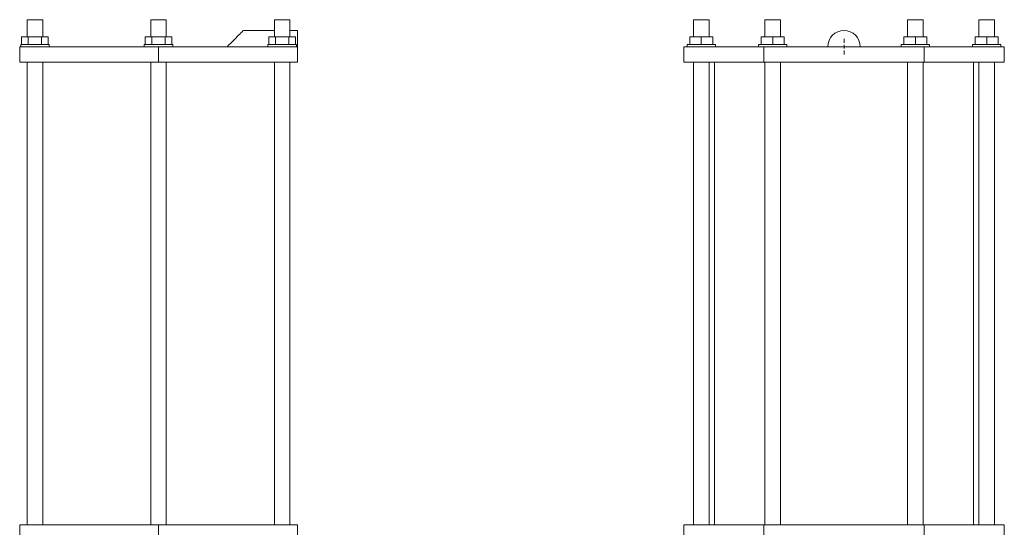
# Model space of a CAD drawing. Header units: millimetres. Extents: x -869 to 545, y -122 to 2618.
# Tile 3 of 3: x -732 to 545, y 1960 to 2618. Entities that reach past the tile are written whole.
import ezdxf

# ---------------------------------------------------------------- set-up
doc = ezdxf.new("R2010")
doc.units = ezdxf.units.MM

# ---------------------------------------------------------------- blocks, each defined once
blk = doc.blocks.new('SW_CENTERMARKSYMBOL_26')
at = {"color": 0, "linetype": 'Continuous', "lineweight": 0}
for p, q in [((-5, 0), (-10, 0)), ((0, 0), (-2.5, 0)), ((0, 5), (0, 10)), ((0, 0), (0, 2.5)), ((0, 0), (0, -2.5)), ((0, 0), (2.5, 0)), ((5, 0), (10, 0)), ((0, -5), (0, -10))]:
    blk.add_line(p, q, dxfattribs=at)

msp = doc.modelspace()

# ---------------------------------------------------------------- linework, layer by layer
at = {"color": 7, "linetype": 'Continuous', "lineweight": 15}
for p, q in [((-721.7, 2617.6), (-721.7, 2595.6)), ((-703.1, 2617.6), (-721.7, 2617.6)), ((-701.7, 2617.6), (-703.1, 2617.6)), ((-701.7, 2595.6), (-701.7, 2617.6)), ((-561.5, 2617.6), (-561.5, 2595.6)), ((-541.5, 2617.6), (-561.5, 2617.6)), ((-541.5, 2595.6), (-541.5, 2617.6)), ((-401.3, 2617.6), (-401.3, 2595.6)), ((-381.3, 2617.6), (-401.3, 2617.6)), ((-381.3, 2595.6), (-381.3, 2617.6)), ((142.3, 2617.6), (142.3, 2595.6)), ((157.3, 2617.6), (142.3, 2617.6)), ((162.3, 2617.6), (157.3, 2617.6)), ((162.3, 2595.6), (162.3, 2617.6)), ((234.8, 2617.6), (234.8, 2595.6)), ((254.8, 2617.6), (234.8, 2617.6)), ((254.8, 2595.6), (254.8, 2617.6)), ((419.8, 2617.6), (419.8, 2595.6)), ((439.8, 2617.6), (419.8, 2617.6)), ((439.8, 2595.6), (439.8, 2617.6)), ((512.3, 2617.6), (512.3, 2595.6)), ((532.3, 2617.6), (512.3, 2617.6)), ((532.3, 2595.6), (532.3, 2617.6)), ((-729.1, 2595.6), (-729.1, 2585.6)), ((-729.1, 2595.6), (-720.4, 2595.6)), ((-720.4, 2595.6), (-720.4, 2585.6)), ((-720.4, 2595.6), (-703.1, 2595.6)), ((-703.1, 2595.6), (-703.1, 2585.6)), ((-703.1, 2595.6), (-694.4, 2595.6)), ((-694.4, 2595.6), (-694.4, 2585.6)), ((-568.8, 2595.6), (-568.8, 2585.6)), ((-568.8, 2595.6), (-560.2, 2595.6)), ((-560.2, 2595.6), (-560.2, 2585.6)), ((-560.2, 2595.6), (-542.9, 2595.6)), ((-542.9, 2595.6), (-542.9, 2585.6)), ((-542.9, 2595.6), (-534.2, 2595.6)), ((-534.2, 2595.6), (-534.2, 2585.6)), ((-401.3, 2603.6), (-441.5, 2603.6)), ((-408.6, 2595.6), (-408.6, 2585.6)), ((-408.6, 2595.6), (-400, 2595.6)), ((-400, 2595.6), (-400, 2585.6)), ((-400, 2595.6), (-382.7, 2595.6)), ((-382.7, 2595.6), (-382.7, 2585.6)), ((-382.7, 2595.6), (-374, 2595.6)), ((-371.5, 2603.6), (-381.3, 2603.6)), ((-374, 2595.6), (-374, 2585.6)), ((-371.5, 2603.6), (-371.5, 2582.6)), ((137.3, 2595.6), (137.3, 2585.6)), ((137.3, 2595.6), (152.3, 2595.6)), ((152.3, 2595.6), (152.3, 2585.6)), ((152.3, 2595.6), (167.3, 2595.6)), ((167.3, 2595.6), (167.3, 2585.6)), ((229.8, 2595.6), (229.8, 2585.6)), ((229.8, 2595.6), (244.8, 2595.6)), ((244.8, 2595.6), (244.8, 2585.6)), ((244.8, 2595.6), (259.8, 2595.6)), ((259.8, 2595.6), (259.8, 2585.6)), ((414.8, 2595.6), (414.8, 2585.6)), ((414.8, 2595.6), (429.8, 2595.6)), ((429.8, 2595.6), (429.8, 2585.6)), ((429.8, 2595.6), (444.8, 2595.6)), ((444.8, 2595.6), (444.8, 2585.6)), ((507.3, 2595.6), (507.3, 2585.6)), ((507.3, 2595.6), (522.3, 2595.6)), ((522.3, 2595.6), (522.3, 2585.6)), ((522.3, 2595.6), (537.3, 2595.6)), ((537.3, 2595.6), (537.3, 2585.6)), ((-731.5, 2582.6), (-731.5, 2562.6)), ((-731.5, 2582.6), (-551.5, 2582.6)), ((-730.2, 2585.6), (-730.2, 2582.6)), ((-730.2, 2585.6), (-693.2, 2585.6)), ((-693.2, 2582.6), (-693.2, 2585.6)), ((-570, 2585.6), (-570, 2582.6)), ((-570, 2585.6), (-567.5, 2585.6)), ((-567.5, 2585.6), (-533, 2585.6)), ((-551.5, 2582.6), (-551.5, 2562.6)), ((-551.5, 2582.6), (-371.5, 2582.6)), ((-533, 2582.6), (-533, 2585.6)), ((-409.8, 2585.6), (-409.8, 2582.6)), ((-409.8, 2585.6), (-391.3, 2585.6)), ((-391.3, 2585.6), (-372.8, 2585.6)), ((-372.8, 2582.6), (-372.8, 2585.6)), ((-371.5, 2582.6), (-371.5, 2562.6)), ((129.5, 2582.6), (129.5, 2562.6)), ((129.5, 2582.6), (233.4, 2582.6)), ((133.8, 2585.6), (133.8, 2582.6)), ((133.8, 2585.6), (170.8, 2585.6)), ((170.8, 2582.6), (170.8, 2585.6)), ((226.3, 2585.6), (226.3, 2582.6)), ((226.3, 2585.6), (263.3, 2585.6)), ((233.4, 2582.6), (233.4, 2562.6)), ((233.4, 2582.6), (441.2, 2582.6)), ((263.3, 2582.6), (263.3, 2585.6)), ((411.3, 2585.6), (411.3, 2582.6)), ((411.3, 2585.6), (420.5, 2585.6)), ((420.5, 2585.6), (448.3, 2585.6)), ((441.2, 2582.6), (441.2, 2562.6)), ((441.2, 2582.6), (545.1, 2582.6)), ((448.3, 2582.6), (448.3, 2585.6)), ((503.8, 2585.6), (503.8, 2582.6)), ((503.8, 2585.6), (531.5, 2585.6)), ((531.5, 2585.6), (540.8, 2585.6)), ((540.8, 2582.6), (540.8, 2585.6)), ((545.1, 2582.6), (545.1, 2562.6)), ((-731.5, 2562.6), (-551.5, 2562.6)), ((-721.7, 2562.6), (-721.7, 1962.6)), ((-701.7, 1962.6), (-701.7, 2562.6)), ((-561.5, 2562.6), (-561.5, 1962.6)), ((-551.5, 2562.6), (-371.5, 2562.6)), ((-541.5, 1962.6), (-541.5, 2562.6)), ((-401.3, 2562.6), (-401.3, 1962.6)), ((-381.3, 1962.6), (-381.3, 2562.6)), ((129.5, 2562.6), (233.4, 2562.6)), ((142.3, 2562.6), (142.3, 1962.6)), ((162.3, 1962.6), (162.3, 2562.6)), ((169.3, 2562.6), (169.3, 1962.6)), ((233.4, 2562.6), (441.2, 2562.6)), ((234.8, 2562.6), (234.8, 1962.6)), ((254.8, 1962.6), (254.8, 2562.6)), ((419.8, 2562.6), (419.8, 1962.6)), ((439.8, 1962.6), (439.8, 2562.6)), ((441.2, 2562.6), (545.1, 2562.6)), ((505.3, 1962.6), (505.3, 2562.6)), ((512.3, 2562.6), (512.3, 1962.6)), ((532.3, 1962.6), (532.3, 2562.6)), ((-731.5, 1962.6), (-731.5, 1942.6)), ((-731.5, 1962.6), (-551.5, 1962.6)), ((-551.5, 1962.6), (-551.5, 1942.6)), ((-551.5, 1962.6), (-371.5, 1962.6)), ((-371.5, 1962.6), (-371.5, 1942.6)), ((129.5, 1962.6), (129.5, 1942.6)), ((129.5, 1962.6), (233.4, 1962.6)), ((233.4, 1962.6), (233.4, 1942.6)), ((233.4, 1962.6), (441.2, 1962.6)), ((441.2, 1962.6), (441.2, 1942.6)), ((441.2, 1962.6), (545.1, 1962.6)), ((545.1, 1962.6), (545.1, 1942.6))]:
    msp.add_line(p, q, dxfattribs=at)
at = {"color": 7, "linetype": 'Continuous', "lineweight": 15, "flags": 128}
msp.add_lwpolyline([(-441.5, 2603.6), (-441.7, 2603.5), (-442.1, 2603.1), (-442.7, 2602.4), (-443.6, 2601.5), (-444.7, 2600.4), (-446.1, 2599), (-447.7, 2597.5), (-449.4, 2595.7), (-451.4, 2593.8), (-453.4, 2591.7), (-455.6, 2589.5), (-457.9, 2587.3), (-460.2, 2585), (-462.5, 2582.6)], dxfattribs=at)
at = {"color": 7, "linetype": 'Continuous', "lineweight": 15}
msp.add_arc((337.3, 2582.6), 21, 0, 180, dxfattribs=at)

# ---------------------------------------------------------------- block references
at = {"color": 7, "linetype": 'Continuous', "lineweight": 0}
msp.add_blockref('SW_CENTERMARKSYMBOL_26', (337.3, 2582.6), dxfattribs=at)

doc.saveas('drawing.dxf')
